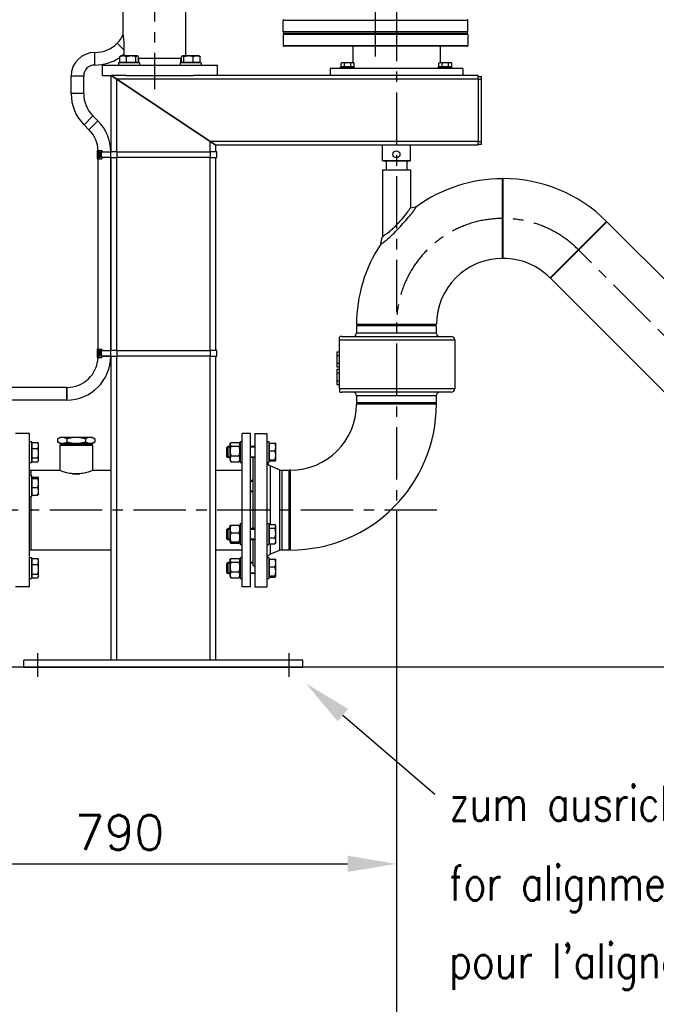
# Model space of a CAD drawing. Header units: millimetres. Extents: x -309 to 8091, y -6405 to -465.
# Tile 43 of 57: x 3173 to 4086, y -3296 to -1884. Entities that reach past the tile are written whole.
import ezdxf

# ---------------------------------------------------------------- set-up
doc = ezdxf.new("R2010")
doc.units = ezdxf.units.MM
doc.header["$LTSCALE"] = 20
doc.linetypes.add('MITTE', pattern=[2, 1.25, -0.25, 0.25, -0.25])
doc.layers.get('DEFPOINTS').update_dxf_attribs({"linetype": 'CONTINUOUS'})
for name, color, linetype in [('02-LINIE-035', 2, 'CONTINUOUS'), ('03-LINIE-050', 3, 'CONTINUOUS'), ('05-ACHSE', 1, 'MITTE'), ('06-MASSE1', 1, 'CONTINUOUS'), ('10-TEXT-025', 1, 'CONTINUOUS')]:
    doc.layers.add(name, color=color, linetype=linetype)
doc.styles.add('ACA_NORM', font='ROMANS.SHX')
doc.dimstyles.new('1-20', dxfattribs={"dimscale": 20, "dimtxt": 2.5, "dimasz": 3.5, "dimexe": 1, "dimexo": 0, "dimgap": 1, "dimtad": 1, "dimdec": 0, "dimzin": 0, "dimdsep": 46, "dimtxsty": 'ACA_NORM', "dimcen": 0, "dimadec": 0, "dimazin": 0, "dimtfac": 2.4, "dimtdec": 0, "dimtmove": 0, "dimatfit": 3, "dimfxl": 1, "dimtolj": 1, "dimtzin": 0, "dimarcsym": 0})

# ---------------------------------------------------------------- blocks, each defined once
blk = doc.blocks.new('*D15')
at = {"layer": '06-MASSE1', "color": 0, "lineweight": -2}
for p, q in [((3713.4, -2604.8), (3713.4, -3489.7)), ((5509.4, -2704.7), (5509.4, -3489.7)), ((5439.4, -3469.7), (3783.4, -3469.7))]:
    blk.add_line(p, q, dxfattribs=at)
at = {"layer": '06-MASSE1', "color": 0}
for points in [[(3783.4, -3458), (3783.4, -3481.3), (3713.4, -3469.7)], [(5439.4, -3458), (5439.4, -3481.3), (5509.4, -3469.7)]]:
    blk.add_solid(points, dxfattribs=at)
at = {"layer": 'DEFPOINTS', "color": 0}
for p in [(3713.4, -2604.8), (5509.4, -2704.7), (3713.4, -3469.7)]:
    blk.add_point(p, dxfattribs=at)
at = {"layer": '06-MASSE1', "color": 0, "insert": (4611.4, -3424.7), "char_height": 50, "attachment_point": 5, "style": 'ACA_NORM'}
blk.add_mtext('\\A1;1800', dxfattribs=at)
blk = doc.blocks.new('*D16')
at = {"layer": '06-MASSE1', "color": 0, "lineweight": -2}
for p, q in [((3713.4, -2604.8), (3713.4, -3114.3)), ((2919.7, -2822.8), (2919.7, -3114.3)), ((2989.7, -3094.3), (3643.4, -3094.3))]:
    blk.add_line(p, q, dxfattribs=at)
at = {"layer": '06-MASSE1', "color": 0}
for points in [[(2989.7, -3082.6), (2989.7, -3105.9), (2919.7, -3094.3)], [(3643.4, -3082.6), (3643.4, -3105.9), (3713.4, -3094.3)]]:
    blk.add_solid(points, dxfattribs=at)
at = {"layer": 'DEFPOINTS', "color": 0}
for p in [(3713.4, -2604.8), (2919.7, -2822.8), (3713.4, -3094.3)]:
    blk.add_point(p, dxfattribs=at)
at = {"layer": '06-MASSE1', "color": 0, "insert": (3316.5, -3049.3), "char_height": 50, "attachment_point": 5, "style": 'ACA_NORM'}
blk.add_mtext('\\A1;790', dxfattribs=at)

msp = doc.modelspace()

# ---------------------------------------------------------------- linework, layer by layer
at = {"layer": '02-LINIE-035'}
for p, q in [((3321.5, -1906.2), (3321.5, -1145.3)), ((3411.5, -1936.2), (3411.5, -1175.8)), ((3815.9, -1885.2), (3550.9, -1885.2)), ((3550.9, -1901.2), (3550.9, -1885.2)), ((3815.9, -1901.2), (3815.9, -1885.2)), ((3550.9, -1901.2), (3815.9, -1901.2)), ((3815.9, -1905.2), (3550.9, -1905.2)), ((3550.9, -1905.2), (3550.9, -1921.2)), ((3814.9, -1902.2), (3551.9, -1902.2)), ((3551.9, -1904.2), (3814.9, -1904.2)), ((3815.9, -1905.2), (3815.9, -1921.2)), ((3313.1, -1918), (3322.7, -1927.6)), ((3322.7, -1927.6), (3313.1, -1918)), ((3322.7, -1919.2), (3322.7, -1936.2)), ((3281.1, -1949.2), (3281.1, -1931.2)), ((3281.1, -1931.2), (3281.2, -1931.2)), ((3281.2, -1949.2), (3281.2, -1931.2)), ((3281.2, -1949.2), (3281.2, -1931.2)), ((3550.9, -1921.2), (3815.9, -1921.2)), ((3814.9, -1922.2), (3551.9, -1922.2)), ((3650.9, -1922.2), (3650.9, -1945.8)), ((3775.9, -1922.2), (3775.9, -1945.8)), ((3345.2, -1946.2), (3315.2, -1946.2)), ((3315.2, -1946.2), (3315.2, -1949.2)), ((3316.8, -1945.4), (3316.8, -1937.3)), ((3326.6, -1945.4), (3316.8, -1945.4)), ((3318.2, -1936.2), (3317.8, -1936.4)), ((3321.7, -1936.2), (3318.2, -1936.2)), ((3318.9, -1945.4), (3318.9, -1946.2)), ((3333.3, -1936.2), (3321.7, -1936.2)), ((3326.6, -1945.4), (3326.6, -1937.3)), ((3340, -1945.4), (3326.6, -1945.4)), ((3341.8, -1936.2), (3333.3, -1936.2)), ((3340, -1945.4), (3340, -1937.3)), ((3343.6, -1945.4), (3340, -1945.4)), ((3341.4, -1945.4), (3341.4, -1946.2)), ((3342.2, -1936.2), (3341.8, -1936.2)), ((3342.2, -1936.2), (3342.6, -1936.4)), ((3343.6, -1945.4), (3343.6, -1937.3)), ((3343.6, -1939.2), (3405.2, -1939.2)), ((3344.2, -1946.2), (3344.2, -1939.2)), ((3345.2, -1946.2), (3345.2, -1949.2)), ((3433.6, -1946.2), (3403.6, -1946.2)), ((3403.6, -1946.2), (3403.6, -1949.2)), ((3404.5, -1946.2), (3404.5, -1939.2)), ((3405.2, -1945.4), (3405.2, -1937.3)), ((3408.8, -1945.4), (3405.2, -1945.4)), ((3406.6, -1936.2), (3406.2, -1936.4)), ((3407, -1936.2), (3406.6, -1936.2)), ((3415.5, -1936.2), (3407, -1936.2)), ((3407.3, -1945.4), (3407.3, -1946.2)), ((3408.8, -1945.4), (3408.8, -1937.3)), ((3422.2, -1945.4), (3408.8, -1945.4)), ((3427.1, -1936.2), (3415.5, -1936.2)), ((3422.2, -1945.4), (3422.2, -1937.3)), ((3432, -1945.4), (3422.2, -1945.4)), ((3430.6, -1936.2), (3427.1, -1936.2)), ((3429.8, -1945.4), (3429.8, -1946.2)), ((3430.6, -1936.2), (3431, -1936.4)), ((3432, -1945.4), (3432, -1937.3)), ((3433.6, -1946.2), (3433.6, -1949.2)), ((3635.4, -1945.8), (3634.1, -1946.5)), ((3634.1, -1951.6), (3634.1, -1946.5)), ((3636.5, -1945.8), (3635.4, -1945.8)), ((3643.4, -1945.8), (3636.5, -1945.8)), ((3638.8, -1951.6), (3638.8, -1946.5)), ((3650.3, -1945.8), (3643.4, -1945.8)), ((3648, -1951.6), (3648, -1946.5)), ((3651.4, -1945.8), (3650.3, -1945.8)), ((3651.4, -1945.8), (3652.6, -1946.5)), ((3652.6, -1951.6), (3652.6, -1946.5)), ((3775.4, -1945.8), (3774.1, -1946.5)), ((3774.1, -1951.6), (3774.1, -1946.5)), ((3776.5, -1945.8), (3775.4, -1945.8)), ((3783.4, -1945.8), (3776.5, -1945.8)), ((3778.8, -1951.6), (3778.8, -1946.5)), ((3790.3, -1945.8), (3783.4, -1945.8)), ((3788, -1951.6), (3788, -1946.5)), ((3791.4, -1945.8), (3790.3, -1945.8)), ((3791.4, -1945.8), (3792.6, -1946.5)), ((3792.6, -1951.6), (3792.6, -1946.5)), ((3281.1, -1949.2), (3281.2, -1949.2)), ((3291.9, -1949.2), (3456.9, -1949.2)), ((3291.9, -1964.2), (3291.9, -1949.2)), ((3456.9, -1964.2), (3456.9, -1949.2)), ((3808.4, -1954.2), (3618.4, -1954.2)), ((3618.4, -1954.2), (3618.4, -1964.2)), ((3633.4, -1952.2), (3653.4, -1952.2)), ((3633.4, -1954.2), (3633.4, -1952.2)), ((3638.8, -1951.6), (3634.1, -1951.6)), ((3636.1, -1951.6), (3636.1, -1952.2)), ((3648, -1951.6), (3638.8, -1951.6)), ((3652.6, -1951.6), (3648, -1951.6)), ((3650.7, -1951.6), (3650.7, -1952.2)), ((3650.9, -1951.6), (3650.9, -1952.2)), ((3653.4, -1954.2), (3653.4, -1952.2)), ((3773.4, -1952.2), (3793.4, -1952.2)), ((3773.4, -1954.2), (3773.4, -1952.2)), ((3778.8, -1951.6), (3774.1, -1951.6)), ((3775.9, -1951.6), (3775.9, -1952.2)), ((3776.1, -1951.6), (3776.1, -1952.2)), ((3788, -1951.6), (3778.8, -1951.6)), ((3792.6, -1951.6), (3788, -1951.6)), ((3790.7, -1951.6), (3790.7, -1952.2)), ((3793.4, -1954.2), (3793.4, -1952.2)), ((3808.4, -1954.2), (3808.4, -1964.2)), ((3265.1, -1965.2), (3247.1, -1965.2)), ((3247.1, -1990.2), (3247.1, -1965.2)), ((3265.1, -1990.2), (3265.1, -1965.2)), ((3291.9, -1964.2), (3304.4, -1964.2)), ((3304.4, -1964.2), (3312.4, -1969.5)), ((3304.4, -2073.7), (3304.4, -1964.2)), ((3326.2, -1964.2), (3304.4, -1964.2)), ((3312.4, -1969.5), (3304.4, -1964.2)), ((3446.4, -2058.9), (3312.4, -1969.5)), ((3312.4, -2073.7), (3312.4, -1969.5)), ((3312.4, -1969.5), (3446.4, -2058.9)), ((3830.4, -1969.5), (3312.4, -1969.5)), ((3326.2, -1964.2), (3422.5, -1964.2)), ((3830.4, -1964.2), (3422.5, -1964.2)), ((3830.4, -1969.5), (3830.4, -1964.2)), ((3830.4, -1965.7), (3835.4, -1965.7)), ((3830.4, -1969.5), (3835.4, -1969.5)), ((3830.4, -1969.5), (3830.4, -2058.9)), ((3835.4, -1969.5), (3835.4, -1965.7)), ((3835.4, -2058.9), (3835.4, -1969.5)), ((3265.1, -1990.2), (3247.1, -1990.2)), ((3278.3, -2022), (3265.6, -2034.7)), ((3285.4, -2029.1), (3272.7, -2041.9)), ((3285.4, -2029.1), (3278.3, -2022)), ((3272.7, -2041.9), (3265.6, -2034.7)), ((3446.4, -2058.9), (3454.4, -2064.2)), ((3446.4, -2073.7), (3446.4, -2058.9)), ((3830.4, -2058.9), (3446.4, -2058.9)), ((3454.4, -2064.2), (3446.4, -2058.9)), ((3830.4, -2058.9), (3835.4, -2058.9)), ((3830.4, -2064.2), (3830.4, -2058.9)), ((3835.4, -2062.7), (3835.4, -2058.9)), ((3284.2, -2071.7), (3284.2, -2083.7)), ((3284.2, -2071.7), (3286.4, -2071.7)), ((3286.4, -2071.7), (3286.4, -2083.7)), ((3286.4, -2071.7), (3291.2, -2071.7)), ((3287.4, -2073.7), (3287.4, -2081.7)), ((3287.4, -2073.7), (3287.6, -2073.7)), ((3287.6, -2073.7), (3288.6, -2073.7)), ((3287.8, -2075.7), (3287.6, -2073.7)), ((3288.6, -2073.7), (3288.8, -2075.7)), ((3290.3, -2073.7), (3304.2, -2073.7)), ((3290.3, -2073.7), (3290.3, -2081.7)), ((3291.2, -2071.7), (3291.2, -2073.7)), ((3304.2, -2081.7), (3304.2, -2073.7)), ((3312.9, -2073.7), (3304.2, -2073.7)), ((3312.9, -2073.7), (3446.9, -2073.7)), ((3312.9, -2081.7), (3312.9, -2073.7)), ((3455.9, -2073.7), (3446.9, -2073.7)), ((3446.9, -2081.7), (3446.9, -2073.7)), ((3454.4, -2073.7), (3454.4, -2064.2)), ((3830.4, -2064.2), (3454.4, -2064.2)), ((3455.9, -2081.7), (3455.9, -2073.7)), ((3693.4, -2086.2), (3693.4, -2064.2)), ((3733.4, -2086.2), (3733.4, -2064.2)), ((3830.4, -2062.7), (3835.4, -2062.7)), ((3284.2, -2083.7), (3286.4, -2083.7)), ((3285.9, -2356.4), (3285.9, -2083.7)), ((3286.4, -2083.7), (3291.2, -2083.7)), ((3287.6, -2081.7), (3287.4, -2081.7)), ((3287.6, -2081.7), (3287.8, -2079.7)), ((3288.6, -2081.7), (3287.6, -2081.7)), ((3287.8, -2075.7), (3288.8, -2075.7)), ((3287.8, -2079.7), (3288.8, -2079.7)), ((3288.8, -2079.7), (3288.6, -2081.7)), ((3304.2, -2081.7), (3290.3, -2081.7)), ((3291.2, -2081.7), (3291.2, -2083.7)), ((3303.9, -2358.4), (3303.9, -2081.7)), ((3304.2, -2081.7), (3312.9, -2081.7)), ((3304.4, -2358.4), (3304.4, -2081.7)), ((3312.4, -2358.4), (3312.4, -2081.7)), ((3446.9, -2081.7), (3312.9, -2081.7)), ((3446.4, -2358.4), (3446.4, -2081.7)), ((3446.9, -2081.7), (3455.9, -2081.7)), ((3454.4, -2358.4), (3454.4, -2081.7)), ((3693.4, -2086.2), (3733.4, -2086.2)), ((3694.4, -2087.2), (3693.4, -2086.2)), ((3732.4, -2087.2), (3694.4, -2087.2)), ((3698.4, -2087.2), (3698.4, -2099.2)), ((3728.4, -2087.2), (3728.4, -2099.2)), ((3732.4, -2087.2), (3733.4, -2086.2)), ((3693.4, -2099.2), (3733.4, -2099.2)), ((3693.4, -2099.2), (3693.4, -2195.2)), ((3733.4, -2099.2), (3733.4, -2154)), ((3865.4, -2226.3), (3865.4, -2112)), ((3866.4, -2112), (3865.4, -2112)), ((3865.4, -2226.3), (3865.4, -2112)), ((3866.4, -2226.3), (3866.4, -2112)), ((3866.4, -2226.3), (3866.4, -2112)), ((3733.4, -2154), (3742.4, -2152)), ((3933.5, -2254.1), (4014.3, -2173.3)), ((3933.5, -2254.1), (4014.3, -2173.3)), ((4015, -2174), (4014.3, -2173.3)), ((3934.2, -2254.8), (4015, -2174)), ((3934.2, -2254.8), (4015, -2174)), ((4372.5, -2531.6), (4015, -2174)), ((3690.8, -2206), (3692.7, -2195.8)), ((3866.4, -2226.3), (3865.4, -2226.3)), ((3934.2, -2254.8), (3933.5, -2254.1)), ((4291.7, -2612.4), (3934.2, -2254.8)), ((3770.5, -2321.2), (3656.2, -2321.2)), ((3770.5, -2323.2), (3656.2, -2323.2)), ((3656.2, -2323.2), (3656.2, -2333.2)), ((3770.5, -2323.2), (3770.5, -2333.2)), ((3631.7, -2343.2), (3631.7, -2339.4)), ((3634.9, -2338.2), (3791.9, -2338.2)), ((3656.2, -2333.2), (3770.5, -2333.2)), ((3284.2, -2356.4), (3284.2, -2368.4)), ((3284.2, -2356.4), (3286.4, -2356.4)), ((3286.4, -2356.4), (3286.4, -2368.4)), ((3286.4, -2356.4), (3291.2, -2356.4)), ((3291.2, -2356.4), (3291.2, -2358.4)), ((3631.7, -2343.2), (3796.9, -2343.2)), ((3631.7, -2413.2), (3631.7, -2343.2)), ((3796.9, -2343.2), (3796.9, -2413.2)), ((3284.2, -2368.4), (3286.4, -2368.4)), ((3286.4, -2368.4), (3291.2, -2368.4)), ((3287.4, -2358.4), (3287.4, -2366.4)), ((3287.4, -2358.4), (3287.6, -2358.4)), ((3287.6, -2366.4), (3287.4, -2366.4)), ((3287.6, -2358.4), (3288.6, -2358.4)), ((3287.8, -2360.4), (3287.6, -2358.4)), ((3287.6, -2366.4), (3287.8, -2364.4)), ((3288.6, -2366.4), (3287.6, -2366.4)), ((3287.8, -2360.4), (3288.8, -2360.4)), ((3287.8, -2364.4), (3288.8, -2364.4)), ((3288.6, -2358.4), (3288.8, -2360.4)), ((3288.8, -2364.4), (3288.6, -2366.4)), ((3290.3, -2358.4), (3304.2, -2358.4)), ((3290.3, -2358.4), (3290.3, -2366.4)), ((3304.2, -2366.4), (3290.3, -2366.4)), ((3291.2, -2366.4), (3303.9, -2366.4)), ((3291.2, -2366.4), (3291.2, -2368.4)), ((3304.2, -2366.4), (3304.2, -2358.4)), ((3312.9, -2358.4), (3304.2, -2358.4)), ((3304.2, -2366.4), (3312.9, -2366.4)), ((3304.4, -2802.2), (3304.4, -2366.4)), ((3312.4, -2802.2), (3312.4, -2366.4)), ((3312.9, -2358.4), (3446.9, -2358.4)), ((3312.9, -2366.4), (3312.9, -2358.4)), ((3446.9, -2366.4), (3312.9, -2366.4)), ((3446.4, -2802.2), (3446.4, -2366.4)), ((3455.9, -2358.4), (3446.9, -2358.4)), ((3446.9, -2366.4), (3446.9, -2358.4)), ((3446.9, -2366.4), (3455.9, -2366.4)), ((3454.4, -2802.2), (3454.4, -2366.4)), ((3455.9, -2366.4), (3455.9, -2358.4)), ((3627.7, -2360.2), (3627.7, -2365.7)), ((3627.7, -2360.2), (3631.7, -2360.2)), ((3627.7, -2365.7), (3627.7, -2376.7)), ((3627.7, -2365.7), (3631.7, -2365.7)), ((3627.7, -2376.7), (3631.7, -2376.7)), ((3627.7, -2376.7), (3627.7, -2382.2)), ((3631.7, -2382.2), (3627.7, -2382.2)), ((3627.7, -2385.2), (3631.7, -2385.2)), ((3627.7, -2385.2), (3627.7, -2390.7)), ((3631.7, -2390.7), (3627.7, -2390.7)), ((3627.7, -2390.7), (3627.7, -2401.7)), ((3240.9, -2411.4), (3100.9, -2411.4)), ((3240.9, -2411.4), (3240.9, -2429.4)), ((3240.9, -2429.4), (3240.9, -2411.4)), ((3627.7, -2401.7), (3627.7, -2407.2)), ((3627.7, -2401.7), (3631.7, -2401.7)), ((3627.7, -2407.2), (3631.7, -2407.2)), ((3796.9, -2413.2), (3631.7, -2413.2)), ((3631.7, -2413.2), (3631.7, -2417)), ((3791.9, -2418.2), (3634.9, -2418.2)), ((3770.5, -2423.2), (3656.2, -2423.2)), ((3656.2, -2423.2), (3656.2, -2433.2)), ((3770.5, -2423.2), (3770.5, -2433.2)), ((3240.9, -2429.4), (3100.9, -2429.4)), ((3770.5, -2433.2), (3656.2, -2433.2)), ((3656.2, -2433.2), (3656.2, -2435.2)), ((3770.5, -2433.2), (3656.2, -2433.2)), ((3770.5, -2435.2), (3656.2, -2435.2)), ((3770.5, -2435.2), (3656.2, -2435.2)), ((3770.5, -2433.2), (3770.5, -2435.2)), ((3187.4, -2477.2), (3167.4, -2477.2)), ((3187.4, -2697.2), (3187.4, -2477.2)), ((3231.4, -2483), (3227.8, -2485.1)), ((3234.5, -2483), (3231.4, -2483)), ((3254.4, -2483), (3234.5, -2483)), ((3274.3, -2483), (3254.4, -2483)), ((3277.4, -2483), (3274.3, -2483)), ((3277.4, -2483), (3280.9, -2485.1)), ((3492.4, -2697.2), (3492.4, -2477.2)), ((3504.4, -2477.2), (3492.4, -2477.2)), ((3504.4, -2697.2), (3504.4, -2477.2)), ((3510.4, -2477.2), (3510.4, -2697.2)), ((3510.4, -2477.2), (3527.4, -2477.2)), ((3527.4, -2477.2), (3527.4, -2697.2)), ((3187.4, -2489), (3190.4, -2489)), ((3190.4, -2489), (3190.4, -2519)), ((3191.2, -2492.8), (3190.4, -2492.8)), ((3191.2, -2490.3), (3199.3, -2490.3)), ((3191.2, -2498.7), (3191.2, -2490.3)), ((3200.4, -2492), (3199.8, -2491.1)), ((3200.4, -2494.5), (3200.4, -2492)), ((3200.4, -2505.6), (3200.4, -2494.5)), ((3227.8, -2485.1), (3227.8, -2489.5)), ((3231.4, -2491.5), (3227.8, -2489.5)), ((3277.8, -2494.5), (3231, -2494.5)), ((3231, -2494.5), (3231, -2530.3)), ((3231.4, -2491.5), (3234.5, -2491.5)), ((3232, -2493.5), (3276.8, -2493.5)), ((3233.1, -2493.5), (3233.1, -2491.5)), ((3234.5, -2491.5), (3254.4, -2491.5)), ((3241.1, -2485.1), (3241.1, -2489.5)), ((3254.4, -2491.5), (3274.3, -2491.5)), ((3267.7, -2485.1), (3267.7, -2489.5)), ((3274.3, -2491.5), (3277.4, -2491.5)), ((3275.6, -2493.5), (3275.6, -2491.5)), ((3277.4, -2491.5), (3280.9, -2489.5)), ((3277.8, -2494.5), (3277.8, -2530.3)), ((3280.9, -2485.1), (3280.9, -2489.5)), ((3470.4, -2497.3), (3471.6, -2496)), ((3474.6, -2497.2), (3470.4, -2497.2)), ((3470.4, -2510.8), (3470.4, -2497.3)), ((3471.6, -2496), (3471.6, -2512)), ((3474.6, -2496), (3471.6, -2496)), ((3474.6, -2492.8), (3475.6, -2491.1)), ((3474.6, -2492.8), (3474.6, -2515.3)), ((3476.1, -2490.3), (3487.9, -2490.3)), ((3476.1, -2495.6), (3487.9, -2495.6)), ((3489.4, -2492.8), (3488.4, -2491.1)), ((3489.4, -2489), (3489.4, -2519)), ((3489.4, -2489), (3492.4, -2489)), ((3510.4, -2496), (3504.4, -2496)), ((3510.4, -2497.2), (3504.4, -2497.2)), ((3527.4, -2489), (3530.4, -2489)), ((3530.4, -2489), (3530.4, -2519)), ((3531.2, -2492.8), (3530.4, -2492.8)), ((3531.2, -2502.2), (3531.2, -2491.2)), ((3531.2, -2491.2), (3539.3, -2491.2)), ((3540.4, -2492), (3540.3, -2491.9)), ((3540.4, -2496.7), (3540.4, -2492)), ((3540.4, -2508.6), (3540.4, -2496.7)), ((3191.2, -2512.5), (3191.2, -2498.7)), ((3191.2, -2498.7), (3199.3, -2498.7)), ((3200.4, -2515.1), (3200.4, -2505.6)), ((3470.4, -2510.8), (3471.6, -2512)), ((3470.4, -2510.8), (3474.6, -2510.8)), ((3474.6, -2512), (3471.6, -2512)), ((3476.1, -2509.3), (3487.9, -2509.3)), ((3504.4, -2510.8), (3510.4, -2510.8)), ((3510.4, -2512), (3504.4, -2512)), ((3507.4, -2512), (3507.4, -2613.6)), ((3531.2, -2515), (3531.2, -2502.2)), ((3531.2, -2502.2), (3539.3, -2502.2)), ((3540.4, -2515.9), (3540.4, -2508.6)), ((3187.4, -2519), (3190.4, -2519)), ((3191.2, -2515.3), (3190.4, -2515.3)), ((3191.2, -2517.8), (3191.2, -2512.5)), ((3191.2, -2512.5), (3199.3, -2512.5)), ((3191.2, -2517.8), (3199.3, -2517.8)), ((3200.4, -2516), (3199.8, -2517)), ((3200.4, -2516), (3200.4, -2515.1)), ((3474.6, -2515.3), (3475.6, -2517)), ((3476.1, -2517.8), (3487.9, -2517.8)), ((3489.4, -2515.3), (3488.4, -2517)), ((3489.4, -2519), (3492.4, -2519)), ((3527.4, -2519), (3530.4, -2519)), ((3531.2, -2515.3), (3530.4, -2515.3)), ((3531.2, -2515), (3539.3, -2515)), ((3531.2, -2516.8), (3531.2, -2515)), ((3531.2, -2516.8), (3539.3, -2516.8)), ((3532.3, -2523.7), (3532.3, -2607.9)), ((3545.9, -2529.4), (3532.3, -2523.7)), ((3540.4, -2516), (3540.3, -2516.1)), ((3540.4, -2516), (3540.4, -2515.9)), ((3187.4, -2530), (3189.4, -2530)), ((3187.4, -2537.8), (3190.4, -2537.8)), ((3189.4, -2530), (3189.4, -2537.8)), ((3189.4, -2530), (3189.4, -2537.8)), ((3189.4, -2530), (3230.4, -2530)), ((3190.4, -2537.8), (3190.4, -2567.8)), ((3191.2, -2540), (3199.3, -2540)), ((3191.2, -2541.8), (3191.2, -2540)), ((3249, -2535), (3259.8, -2535)), ((3278.4, -2530), (3304.4, -2530)), ((3454.4, -2530), (3492.4, -2530)), ((3545.9, -2529.4), (3545.9, -2645)), ((3549, -2530), (3549, -2644.3)), ((3549, -2530), (3559.4, -2530)), ((3559.4, -2644.3), (3559.4, -2530)), ((3561.4, -2530), (3559.4, -2530)), ((3559.4, -2530), (3559.4, -2644.3)), ((3561.4, -2644.3), (3561.4, -2530)), ((3561.4, -2644.3), (3561.4, -2530)), ((3191.2, -2541.5), (3190.4, -2541.5)), ((3191.2, -2541.8), (3199.3, -2541.8)), ((3191.2, -2554.6), (3191.2, -2541.8)), ((3191.2, -2554.6), (3199.3, -2554.6)), ((3191.2, -2565.6), (3191.2, -2554.6)), ((3200.4, -2540.8), (3200.3, -2540.6)), ((3200.4, -2540.9), (3200.4, -2540.8)), ((3200.4, -2548.2), (3200.4, -2540.9)), ((3200.4, -2560.1), (3200.4, -2548.2)), ((3507.4, -2544.8), (3504.4, -2544.8)), ((3507.4, -2546), (3504.4, -2546)), ((3187.4, -2567.8), (3190.4, -2567.8)), ((3189.4, -2567.8), (3189.4, -2644.3)), ((3189.4, -2567.8), (3189.4, -2644.3)), ((3191.2, -2564), (3190.4, -2564)), ((3191.2, -2565.6), (3199.3, -2565.6)), ((3200.4, -2564.8), (3200.3, -2564.9)), ((3200.4, -2564.8), (3200.4, -2560.1)), ((3504.4, -2559.5), (3507.4, -2559.5)), ((3507.4, -2560.8), (3504.4, -2560.8)), ((3474.6, -2610.4), (3475.1, -2609.5)), ((3474.6, -2610.4), (3474.6, -2632.9)), ((3476.1, -2608.8), (3487.9, -2608.8)), ((3489.4, -2610.4), (3488.9, -2609.5)), ((3489.4, -2606.6), (3489.4, -2636.6)), ((3489.4, -2606.6), (3492.4, -2606.6)), ((3527.4, -2606.6), (3530.4, -2606.6)), ((3530.4, -2606.6), (3530.4, -2636.6)), ((3531.2, -2610.4), (3530.4, -2610.4)), ((3531.2, -2607.9), (3539.3, -2607.9)), ((3531.2, -2613.2), (3531.2, -2607.9)), ((3540.4, -2609.6), (3539.8, -2608.6)), ((3540.4, -2610.5), (3540.4, -2609.6)), ((3540.4, -2620.1), (3540.4, -2610.5)), ((3470.4, -2614.9), (3471.6, -2613.6)), ((3474.6, -2614.8), (3470.4, -2614.8)), ((3470.4, -2628.4), (3470.4, -2614.9)), ((3471.6, -2613.6), (3471.6, -2629.6)), ((3474.6, -2613.6), (3471.6, -2613.6)), ((3476.1, -2619.8), (3487.9, -2619.8)), ((3510.4, -2613.6), (3504.4, -2613.6)), ((3510.4, -2614.8), (3504.4, -2614.8)), ((3531.2, -2613.2), (3539.3, -2613.2)), ((3531.2, -2626.9), (3531.2, -2613.2)), ((3540.4, -2631.2), (3540.4, -2620.1)), ((3470.4, -2628.4), (3471.6, -2629.6)), ((3470.4, -2628.4), (3474.6, -2628.4)), ((3474.6, -2629.6), (3471.6, -2629.6)), ((3474.6, -2632.9), (3475.1, -2633.7)), ((3476.1, -2632.6), (3487.9, -2632.6)), ((3476.1, -2634.4), (3487.9, -2634.4)), ((3489.4, -2632.9), (3488.9, -2633.7)), ((3489.4, -2636.6), (3492.4, -2636.6)), ((3504.4, -2628.4), (3510.4, -2628.4)), ((3510.4, -2629.6), (3504.4, -2629.6)), ((3507.4, -2629.6), (3507.4, -2666.2)), ((3527.4, -2636.6), (3530.4, -2636.6)), ((3531.2, -2632.9), (3530.4, -2632.9)), ((3531.2, -2635.4), (3531.2, -2626.9)), ((3531.2, -2626.9), (3539.3, -2626.9)), ((3531.2, -2635.4), (3539.3, -2635.4)), ((3532.3, -2635.4), (3532.3, -2650.6)), ((3540.4, -2633.6), (3539.8, -2634.6)), ((3540.4, -2633.6), (3540.4, -2631.2)), ((3187.4, -2644.3), (3189.4, -2644.3)), ((3189.4, -2644.3), (3304.4, -2644.3)), ((3454.4, -2644.3), (3492.4, -2644.3)), ((3545.9, -2645), (3532.3, -2650.6)), ((3549, -2644.3), (3559.4, -2644.3)), ((3561.4, -2644.3), (3559.4, -2644.3)), ((3187.4, -2655.3), (3190.4, -2655.3)), ((3190.4, -2655.3), (3190.4, -2685.3)), ((3191.2, -2659.1), (3190.4, -2659.1)), ((3191.2, -2656.6), (3199.3, -2656.6)), ((3191.2, -2665), (3191.2, -2656.6)), ((3191.2, -2665), (3199.3, -2665)), ((3191.2, -2678.8), (3191.2, -2665)), ((3200.4, -2658.3), (3199.8, -2657.4)), ((3200.4, -2660.8), (3200.4, -2658.3)), ((3200.4, -2671.9), (3200.4, -2660.8)), ((3470.4, -2663.6), (3471.6, -2662.3)), ((3474.6, -2663.5), (3470.4, -2663.5)), ((3470.4, -2677.1), (3470.4, -2663.6)), ((3471.6, -2662.3), (3471.6, -2678.3)), ((3474.6, -2662.3), (3471.6, -2662.3)), ((3474.6, -2659.1), (3475.6, -2657.4)), ((3474.6, -2659.1), (3474.6, -2681.6)), ((3476.1, -2656.6), (3487.9, -2656.6)), ((3476.1, -2661.9), (3487.9, -2661.9)), ((3489.4, -2659.1), (3488.4, -2657.4)), ((3489.4, -2655.3), (3489.4, -2685.3)), ((3489.4, -2655.3), (3492.4, -2655.3)), ((3507.4, -2662.3), (3504.4, -2662.3)), ((3507.4, -2663.5), (3504.4, -2663.5)), ((3507.4, -2666.2), (3510.4, -2667.9)), ((3527.8, -2655.3), (3530.4, -2655.3)), ((3530.4, -2655.3), (3530.4, -2685.3)), ((3531.2, -2659.1), (3530.4, -2659.1)), ((3531.2, -2657.5), (3539.3, -2657.5)), ((3531.2, -2668.5), (3531.2, -2657.5)), ((3540.4, -2658.3), (3540.3, -2658.2)), ((3540.4, -2663), (3540.4, -2658.3)), ((3540.4, -2674.9), (3540.4, -2663)), ((3191.2, -2681.6), (3190.4, -2681.6)), ((3191.2, -2678.8), (3199.3, -2678.8)), ((3191.2, -2684.1), (3191.2, -2678.8)), ((3200.4, -2681.4), (3200.4, -2671.9)), ((3200.4, -2682.3), (3200.4, -2681.4)), ((3470.4, -2677.1), (3471.6, -2678.3)), ((3470.4, -2677.1), (3474.6, -2677.1)), ((3474.6, -2678.3), (3471.6, -2678.3)), ((3474.6, -2681.6), (3475.6, -2683.3)), ((3476.1, -2675.6), (3487.9, -2675.6)), ((3489.4, -2681.6), (3488.4, -2683.3)), ((3504.4, -2677.1), (3510.4, -2677.1)), ((3510.4, -2678.3), (3504.4, -2678.3)), ((3531.2, -2681.6), (3530.4, -2681.6)), ((3531.2, -2668.5), (3539.3, -2668.5)), ((3531.2, -2681.3), (3531.2, -2668.5)), ((3531.2, -2681.3), (3539.3, -2681.3)), ((3531.2, -2683.1), (3531.2, -2681.3)), ((3540.4, -2682.2), (3540.4, -2674.9)), ((3187.4, -2685.3), (3190.4, -2685.3)), ((3191.2, -2684.1), (3199.3, -2684.1)), ((3200.4, -2682.3), (3199.8, -2683.3)), ((3476.1, -2684.1), (3487.9, -2684.1)), ((3489.4, -2685.3), (3492.4, -2685.3)), ((3527.4, -2685.3), (3530.4, -2685.3)), ((3531.2, -2683.1), (3539.3, -2683.1)), ((3540.4, -2682.3), (3540.3, -2682.4)), ((3540.4, -2682.3), (3540.4, -2682.2)), ((3187.4, -2697.2), (3167.4, -2697.2)), ((3504.4, -2697.2), (3492.4, -2697.2)), ((3510.4, -2697.2), (3527.4, -2697.2)), ((3579.4, -2802.2), (3179.4, -2802.2)), ((3179.4, -2812.2), (3179.4, -2802.2)), ((3579.4, -2812.2), (3579.4, -2802.2)), ((3179.4, -2812.2), (3579.4, -2812.2))]:
    msp.add_line(p, q, dxfattribs=at)
msp.add_circle((3713.4, -2077.2), 5, dxfattribs=at)
for centre, radius, start, end in [((3551.9, -1885.2), 1, 90, 180), ((3814.9, -1885.2), 1, 0, 90), ((3551.9, -1901.2), 1, 180, 270), ((3551.9, -1905.2), 1, 90, 180), ((3814.9, -1901.2), 1, 270, 0), ((3814.9, -1905.2), 1, 0, 90), ((3281.2, -1886.2), 45, 270, 315), ((3281.2, -1886.2), 45, 315, 333.5799), ((3281.1, -1965.2), 34, 90, 180), ((3281.2, -1886.2), 63, 307.4721, 311.1127), ((3551.9, -1921.2), 1, 180, 270), ((3814.9, -1921.2), 1, 270, 0), ((3281.2, -1886.2), 63, 270.0001, 304.3765), ((3281.1, -1965.2), 16, 90, 180), ((3310.1, -1990.2), 63, 180, 225), ((3310.1, -1990.2), 45, 180, 225), ((3240.9, -2073.7), 63, 0, 45), ((3240.9, -2073.7), 45, 2.5473, 45), ((3865.4, -2321.2), 209.1, 90, 126.0234), ((3866.4, -2321.2), 209.2, 45, 90), ((3865.4, -2321.2), 209.2, 146.592, 180), ((3865.4, -2321.2), 94.8, 90, 180), ((3866.4, -2321.2), 94.8, 45, 90), ((3634.9, -2343.2), 5, 90, 129.7918), ((3651.2, -2333.2), 5, 270, 0), ((3775.5, -2333.2), 5, 180, 270), ((3791.9, -2343.2), 5, 0, 90), ((3240.9, -2366.4), 63, 270, 0), ((3240.9, -2366.4), 45, 270, 357.4537), ((3791.9, -2413.2), 5, 270, 0), ((3634.9, -2413.2), 5, 230.2082, 270), ((3651.2, -2423.2), 5, 0, 90), ((3775.5, -2423.2), 5, 90, 180), ((3561.4, -2435.2), 209.2, 270, 0), ((3561.4, -2435.2), 94.9, 270, 0), ((3232, -2494.5), 1, 90, 180), ((3276.8, -2494.5), 1, 0, 90), ((3535.4, -2516.4), 8, 199.5731, 247.3395), ((3549, -2522), 8, 247.3395, 270), ((3535.4, -2658), 8, 112.6605, 180), ((3549, -2652.3), 8, 90, 112.6605)]:
    msp.add_arc(centre, radius, start, end, dxfattribs=at)
for centre, major_axis, start_param, end_param in [((3287.8, -2077.7), (0, -2), 0.14109, 3.000502), ((3288.8, -2077.7), (0, 2), 3.282683, 6.142095), ((3287.8, -2362.4), (0, -2), 0.14109, 3.000502), ((3288.8, -2362.4), (0, 2), 3.282683, 6.142095)]:
    msp.add_ellipse(centre, major_axis=major_axis, ratio=0.015074, start_param=start_param, end_param=end_param, dxfattribs=at)
for points, knots in [([(3321.5, -1906.2), (3321.5, -1906.2), (3321.5, -1906.3), (3321.6, -1906.5), (3321.6, -1906.8), (3321.7, -1907.8), (3321.8, -1908.5), (3321.9, -1910.1), (3322, -1911), (3322.1, -1912.1)], [3.207431, 3.207431, 3.207431, 3.207431, 3.353414, 3.353414, 3.665975, 3.665975, 4.041443, 4.041443, 4.453601, 4.453601, 4.453601, 4.453601]), ([(3322.1, -1912.1), (3322.1, -1912.1), (3322.1, -1912.1), (3322.2, -1913), (3322.4, -1914.1), (3322.6, -1916.6), (3322.7, -1917.9), (3322.7, -1919.2)], [-0.7658078, -0.7658078, -0.7658078, -0.7658078, -0.7561298, -0.7561298, -0.3780649, -0.3780649, 0, 0, 0, 0]), ([(3733.4, -2154), (3733.4, -2154), (3733.4, -2154), (3733.3, -2154.1), (3733.1, -2154.4), (3732.3, -2155.6), (3731.5, -2156.7), (3729, -2160), (3727, -2162.6), (3722, -2168.9), (3719, -2172.4), (3714.1, -2177.8), (3712.1, -2179.9), (3708.6, -2183.5), (3707, -2185), (3703.7, -2187.9), (3702, -2189.3), (3699.1, -2191.4), (3697.8, -2192.1), (3696.7, -2192.5)], [-6.797397, -6.797397, -6.797397, -6.797397, -6.680609, -6.680609, -6.190592, -6.190592, -5.412988, -5.412988, -4.167189, -4.167189, -2.81354, -2.81354, -1.968207, -1.968207, -1.308315, -1.308315, -0.598067, -0.598067, 0, 0, 0, 0]), ([(3737.1, -2159.6), (3738.3, -2157.9), (3739.4, -2156.3), (3741.1, -2153.9), (3741.7, -2153), (3742.3, -2152.2), (3742.4, -2152.1), (3742.4, -2152), (3742.4, -2152), (3742.4, -2152)], [-2.496986, -2.496986, -2.496986, -2.496986, -2.041656, -2.041656, -1.639402, -1.639402, -1.360189, -1.360189, -1.313243, -1.313243, -1.313243, -1.313243]), ([(3696.9, -2201.9), (3697, -2201.9), (3697, -2201.8), (3698.4, -2200.7), (3699.7, -2199.6), (3702.5, -2197.1), (3704, -2195.7), (3708.4, -2191.6), (3711.4, -2188.7), (3717.2, -2182.6), (3720, -2179.5), (3725.5, -2173.4), (3728.1, -2170.3), (3731.9, -2165.9), (3733.1, -2164.5), (3735.3, -2161.9), (3736.2, -2160.7), (3737.1, -2159.6)], [0.1861618, 0.1861618, 0.1861618, 0.1861618, 0.1875, 0.1875, 0.21875, 0.21875, 0.25, 0.25, 0.3125, 0.3125, 0.375, 0.375, 0.4375, 0.4375, 0.46875, 0.46875, 0.4946413, 0.4946413, 0.4946413, 0.4946413]), ([(3692.7, -2195.8), (3692.7, -2195.8), (3692.7, -2195.8), (3692.7, -2195.8), (3692.8, -2195.7), (3693.5, -2195.1), (3694, -2194.8), (3695.2, -2193.8), (3695.9, -2193.2), (3696.7, -2192.5)], [0.09317241, 0.09317241, 0.09317241, 0.09317241, 0.09375, 0.09375, 0.125, 0.125, 0.15625, 0.15625, 0.18616343, 0.18616343, 0.18616343, 0.18616343]), ([(3690.8, -2206), (3690.8, -2206), (3690.8, -2206), (3691.2, -2205.8), (3691.6, -2205.5), (3693, -2204.6), (3694.3, -2203.7), (3696.9, -2201.9)], [-3.148918, -3.148918, -3.148918, -3.148918, -2.484763, -2.484763, -1.39592, -1.39592, 0, 0, 0, 0]), ([(3254.4, -2535.3), (3252.9, -2535.3), (3251.3, -2535.3), (3248.2, -2535), (3246.6, -2534.8), (3243.7, -2534.3), (3242.3, -2533.9), (3239.7, -2533.3), (3238.5, -2532.9), (3236.4, -2532.3), (3235.4, -2532), (3233.6, -2531.3), (3232.9, -2531), (3231.6, -2530.6), (3231.2, -2530.4), (3230.5, -2530.1), (3230.4, -2530), (3230.4, -2530)], [0, 0, 0, 0, 0.458555, 0.458555, 0.917111, 0.917111, 1.375666, 1.375666, 1.834221, 1.834221, 2.292203, 2.292203, 2.750185, 2.750185, 3.208167, 3.208167, 3.666148, 3.666148, 3.666148, 3.666148]), ([(3278.4, -2530), (3278.4, -2530), (3278.2, -2530.1), (3277.6, -2530.4), (3277.2, -2530.6), (3275.9, -2531), (3275.2, -2531.3), (3273.4, -2532), (3272.4, -2532.3), (3270.3, -2532.9), (3269.1, -2533.3), (3266.5, -2533.9), (3265.1, -2534.3), (3262.1, -2534.8), (3260.6, -2535), (3257.5, -2535.3), (3255.9, -2535.3), (3254.4, -2535.3)], [10.998445, 10.998445, 10.998445, 10.998445, 11.456427, 11.456427, 11.914409, 11.914409, 12.372391, 12.372391, 12.830372, 12.830372, 13.288928, 13.288928, 13.747483, 13.747483, 14.206038, 14.206038, 14.664594, 14.664594, 14.664594, 14.664594])]:
    msp.add_open_spline(points, degree=3, knots=knots, dxfattribs=at)
for points, weights in [([(3321.7, -1936.2), (3319.4, -1936.2), (3316.8, -1937.3)], [1, 1.0379548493, 1]), ([(3316.8, -1937.3), (3317.3, -1936.7), (3317.8, -1936.4)], [1, 1.01965956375, 1.01895290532]), ([(3326.6, -1937.3), (3324, -1936.2), (3321.7, -1936.2)], [1, 1.0379548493, 1]), ([(3333.3, -1936.2), (3330.2, -1936.2), (3326.6, -1937.3)], [1, 1.0379548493, 1]), ([(3340, -1937.3), (3336.4, -1936.2), (3333.3, -1936.2)], [1, 1.0379548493, 1]), ([(3341.8, -1936.2), (3341, -1936.2), (3340, -1937.3)], [1, 1.0379548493, 1]), ([(3343.6, -1937.3), (3342.6, -1936.2), (3341.8, -1936.2)], [1, 1.0379548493, 1]), ([(3407, -1936.2), (3406.2, -1936.2), (3405.2, -1937.3)], [1, 1.0379548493, 1]), ([(3408.8, -1937.3), (3407.8, -1936.2), (3407, -1936.2)], [1, 1.0379548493, 1]), ([(3415.5, -1936.2), (3412.4, -1936.2), (3408.8, -1937.3)], [1, 1.0379548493, 1]), ([(3422.2, -1937.3), (3418.6, -1936.2), (3415.5, -1936.2)], [1, 1.0379548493, 1]), ([(3427.1, -1936.2), (3424.8, -1936.2), (3422.2, -1937.3)], [1, 1.0379548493, 1]), ([(3432, -1937.3), (3429.3, -1936.2), (3427.1, -1936.2)], [1, 1.0379548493, 1]), ([(3431, -1936.4), (3431.5, -1936.7), (3432, -1937.3)], [1.01895290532, 1.01965956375, 1]), ([(3636.5, -1945.8), (3635.4, -1945.8), (3634.1, -1946.5)], [1, 1.0379548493, 1]), ([(3638.8, -1946.5), (3637.5, -1945.8), (3636.5, -1945.8)], [1, 1.0379548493, 1]), ([(3643.4, -1945.8), (3641.2, -1945.8), (3638.8, -1946.5)], [1, 1.0379548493, 1]), ([(3648, -1946.5), (3645.5, -1945.8), (3643.4, -1945.8)], [1, 1.0379548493, 1]), ([(3650.3, -1945.8), (3649.2, -1945.8), (3648, -1946.5)], [1, 1.0379548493, 1]), ([(3652.6, -1946.5), (3651.4, -1945.8), (3650.3, -1945.8)], [1, 1.0379548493, 1]), ([(3776.5, -1945.8), (3775.4, -1945.8), (3774.1, -1946.5)], [1, 1.0379548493, 1]), ([(3778.8, -1946.5), (3777.5, -1945.8), (3776.5, -1945.8)], [1, 1.0379548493, 1]), ([(3783.4, -1945.8), (3781.2, -1945.8), (3778.8, -1946.5)], [1, 1.0379548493, 1]), ([(3788, -1946.5), (3785.5, -1945.8), (3783.4, -1945.8)], [1, 1.0379548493, 1]), ([(3790.3, -1945.8), (3789.2, -1945.8), (3788, -1946.5)], [1, 1.0379548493, 1]), ([(3792.6, -1946.5), (3791.4, -1945.8), (3790.3, -1945.8)], [1, 1.0379548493, 1]), ([(3234.5, -2483), (3231.4, -2483), (3227.8, -2485.1)], [1, 1.0484205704, 1.02026771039]), ([(3241.1, -2485.1), (3237.5, -2483), (3234.5, -2483)], [1.02026771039, 1.0484205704, 1]), ([(3254.4, -2483), (3248.2, -2483), (3241.1, -2485.1)], [1, 1.0484205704, 1.02026771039]), ([(3267.7, -2485.1), (3260.5, -2483), (3254.4, -2483)], [1.02026771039, 1.0484205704, 1]), ([(3274.3, -2483), (3271.2, -2483), (3267.7, -2485.1)], [1, 1.0484205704, 1.02026771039]), ([(3280.9, -2485.1), (3277.4, -2483), (3274.3, -2483)], [1.02026771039, 1.0484205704, 1]), ([(3199.3, -2490.3), (3199.6, -2490.7), (3199.8, -2491.1)], [1, 1.01005189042, 1.01477953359]), ([(3200.4, -2494.5), (3200.4, -2492.6), (3199.3, -2490.3)], [1, 1.0379548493, 1]), ([(3199.3, -2498.7), (3200.4, -2496.5), (3200.4, -2494.5)], [1, 1.0379548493, 1]), ([(3227.8, -2489.5), (3231.4, -2491.5), (3234.5, -2491.5)], [1.01361762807, 1.04499819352, 1]), ([(3234.5, -2491.5), (3237.5, -2491.5), (3241.1, -2489.5)], [1, 1.04499819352, 1.01361762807]), ([(3241.1, -2489.5), (3248.2, -2491.5), (3254.4, -2491.5)], [1.01361762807, 1.04499819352, 1]), ([(3254.4, -2491.5), (3260.5, -2491.5), (3267.7, -2489.5)], [1, 1.04499819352, 1.01361762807]), ([(3267.7, -2489.5), (3271.2, -2491.5), (3274.3, -2491.5)], [1.01361762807, 1.04499819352, 1]), ([(3274.3, -2491.5), (3277.4, -2491.5), (3280.9, -2489.5)], [1, 1.04499819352, 1.01361762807]), ([(3476.1, -2490.3), (3474.1, -2493), (3476.1, -2495.6)], [1, 1.15470053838, 1]), ([(3476.1, -2495.6), (3474.1, -2502.5), (3476.1, -2509.3)], [1, 1.15470053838, 1]), ([(3487.9, -2495.6), (3489.9, -2493), (3487.9, -2490.3)], [1, 1.15470053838, 1]), ([(3487.9, -2509.3), (3489.9, -2502.5), (3487.9, -2495.6)], [1, 1.15470053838, 1]), ([(3539.3, -2491.2), (3540.1, -2491.6), (3540.3, -2491.9)], [1, 1.02892942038, 1.01375847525]), ([(3540.4, -2496.7), (3540.4, -2494.2), (3539.3, -2491.2)], [1, 1.0379548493, 1]), ([(3539.3, -2502.2), (3540.4, -2499.3), (3540.4, -2496.7)], [1, 1.0379548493, 1]), ([(3200.4, -2505.6), (3200.4, -2502.4), (3199.3, -2498.7)], [1, 1.0379548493, 1]), ([(3199.3, -2512.5), (3200.4, -2508.8), (3200.4, -2505.6)], [1, 1.0379548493, 1]), ([(3476.1, -2509.3), (3474.1, -2513.6), (3476.1, -2517.8)], [1, 1.15470053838, 1]), ([(3487.9, -2517.8), (3489.9, -2513.6), (3487.9, -2509.3)], [1, 1.15470053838, 1]), ([(3540.4, -2508.6), (3540.4, -2505.7), (3539.3, -2502.2)], [1, 1.0379548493, 1]), ([(3539.3, -2515), (3540.4, -2511.6), (3540.4, -2508.6)], [1, 1.0379548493, 1]), ([(3200.4, -2515.1), (3200.4, -2513.9), (3199.3, -2512.5)], [1, 1.0379548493, 1]), ([(3199.3, -2517.8), (3200.4, -2516.4), (3200.4, -2515.1)], [1, 1.0379548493, 1]), ([(3476.1, -2517.8), (3475.8, -2517.4), (3475.6, -2517)], [1, 1.01992921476, 1.03472368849]), ([(3488.4, -2517), (3488.2, -2517.4), (3487.9, -2517.8)], [1.03472368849, 1.01992921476, 1]), ([(3540.4, -2515.9), (3540.4, -2515.5), (3539.3, -2515)], [1, 1.0379548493, 1]), ([(3539.3, -2516.8), (3540.4, -2516.4), (3540.4, -2515.9)], [1, 1.0379548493, 1]), ([(3200.4, -2540.9), (3200.4, -2540.4), (3199.3, -2540)], [1, 1.0379548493, 1]), ([(3199.3, -2541.8), (3200.4, -2541.3), (3200.4, -2540.9)], [1, 1.0379548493, 1]), ([(3200.4, -2548.2), (3200.4, -2545.2), (3199.3, -2541.8)], [1, 1.0379548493, 1]), ([(3199.3, -2554.6), (3200.4, -2551.1), (3200.4, -2548.2)], [1, 1.0379548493, 1]), ([(3200.4, -2560.1), (3200.4, -2557.5), (3199.3, -2554.6)], [1, 1.0379548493, 1]), ([(3199.3, -2565.6), (3200.4, -2562.6), (3200.4, -2560.1)], [1, 1.0379548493, 1]), ([(3200.3, -2564.9), (3200.1, -2565.2), (3199.3, -2565.6)], [1.01375847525, 1.02892942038, 1]), ([(3476.1, -2608.8), (3474.1, -2614.3), (3476.1, -2619.8)], [1, 1.15470053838, 1]), ([(3475.1, -2609.5), (3475.3, -2609.2), (3476.1, -2608.8)], [1.07272203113, 1.05842950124, 1]), ([(3487.9, -2608.8), (3488.7, -2609.2), (3488.9, -2609.5)], [1, 1.05842950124, 1.07272203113]), ([(3487.9, -2619.8), (3489.9, -2614.3), (3487.9, -2608.8)], [1, 1.15470053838, 1]), ([(3540.4, -2610.5), (3540.4, -2609.3), (3539.3, -2607.9)], [1, 1.0379548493, 1]), ([(3539.3, -2613.2), (3540.4, -2611.8), (3540.4, -2610.5)], [1, 1.0379548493, 1]), ([(3476.1, -2619.8), (3474.1, -2626.2), (3476.1, -2632.6)], [1, 1.15470053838, 1]), ([(3487.9, -2632.6), (3489.9, -2626.2), (3487.9, -2619.8)], [1, 1.15470053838, 1]), ([(3540.4, -2620.1), (3540.4, -2616.9), (3539.3, -2613.2)], [1, 1.0379548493, 1]), ([(3539.3, -2626.9), (3540.4, -2623.3), (3540.4, -2620.1)], [1, 1.0379548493, 1]), ([(3476.1, -2632.6), (3474.1, -2633.5), (3476.1, -2634.4)], [1, 1.15470053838, 1]), ([(3487.9, -2634.4), (3489.9, -2633.5), (3487.9, -2632.6)], [1, 1.15470053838, 1]), ([(3540.4, -2631.2), (3540.4, -2629.2), (3539.3, -2626.9)], [1, 1.0379548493, 1]), ([(3539.3, -2635.4), (3540.4, -2633.1), (3540.4, -2631.2)], [1, 1.0379548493, 1]), ([(3539.8, -2634.6), (3539.6, -2635), (3539.3, -2635.4)], [1.01477953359, 1.01005189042, 1]), ([(3200.4, -2660.8), (3200.4, -2658.9), (3199.3, -2656.6)], [1, 1.0379548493, 1]), ([(3199.3, -2656.6), (3199.6, -2657), (3199.8, -2657.4)], [1, 1.01005189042, 1.01477953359]), ([(3199.3, -2665), (3200.4, -2662.8), (3200.4, -2660.8)], [1, 1.0379548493, 1]), ([(3200.4, -2671.9), (3200.4, -2668.7), (3199.3, -2665)], [1, 1.0379548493, 1]), ([(3476.1, -2656.6), (3474.1, -2659.3), (3476.1, -2661.9)], [1, 1.15470053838, 1]), ([(3476.1, -2661.9), (3474.1, -2668.8), (3476.1, -2675.6)], [1, 1.15470053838, 1]), ([(3487.9, -2661.9), (3489.9, -2659.3), (3487.9, -2656.6)], [1, 1.15470053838, 1]), ([(3487.9, -2675.6), (3489.9, -2668.8), (3487.9, -2661.9)], [1, 1.15470053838, 1]), ([(3540.4, -2663), (3540.4, -2660.5), (3539.3, -2657.5)], [1, 1.0379548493, 1]), ([(3539.3, -2657.5), (3540.1, -2657.9), (3540.3, -2658.2)], [1, 1.02892942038, 1.01375847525]), ([(3539.3, -2668.5), (3540.4, -2665.6), (3540.4, -2663)], [1, 1.0379548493, 1]), ([(3199.3, -2678.8), (3200.4, -2675.1), (3200.4, -2671.9)], [1, 1.0379548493, 1]), ([(3200.4, -2681.4), (3200.4, -2680.2), (3199.3, -2678.8)], [1, 1.0379548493, 1]), ([(3199.3, -2684.1), (3200.4, -2682.7), (3200.4, -2681.4)], [1, 1.0379548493, 1]), ([(3476.1, -2675.6), (3474.1, -2679.9), (3476.1, -2684.1)], [1, 1.15470053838, 1]), ([(3487.9, -2684.1), (3489.9, -2679.9), (3487.9, -2675.6)], [1, 1.15470053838, 1]), ([(3540.4, -2674.9), (3540.4, -2672), (3539.3, -2668.5)], [1, 1.0379548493, 1]), ([(3539.3, -2681.3), (3540.4, -2677.9), (3540.4, -2674.9)], [1, 1.0379548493, 1]), ([(3540.4, -2682.2), (3540.4, -2681.8), (3539.3, -2681.3)], [1, 1.0379548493, 1]), ([(3476.1, -2684.1), (3475.8, -2683.7), (3475.6, -2683.3)], [1, 1.01992921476, 1.03472368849]), ([(3488.4, -2683.3), (3488.2, -2683.7), (3487.9, -2684.1)], [1.03472368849, 1.01992921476, 1]), ([(3539.3, -2683.1), (3540.4, -2682.7), (3540.4, -2682.2)], [1, 1.0379548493, 1])]:
    msp.add_rational_spline(points, weights, degree=2, dxfattribs=at)
at = {"layer": '03-LINIE-050'}
msp.add_line((5612.2, -2812.2), (3119.8, -2812.2), dxfattribs=at)
at = {"layer": '05-ACHSE', "ltscale": 3}
for p, q in [((3366.5, -971.9), (3366.5, -1983.9)), ((3683.4, -1937), (3683.4, -1327.7)), ((3713.4, -1868.5), (3713.4, -2604.8)), ((4332.1, -2572), (3974.6, -2214.4)), ((3771.4, -2587.2), (2664.7, -2587.2)), ((3199.4, -2826.4), (3199.4, -2792.4)), ((3559.4, -2826.4), (3559.4, -2792.4))]:
    msp.add_line(p, q, dxfattribs=at)
for centre, start, end in [((3865.4, -2321.2), 90, 180), ((3866.4, -2321.2), 45, 90)]:
    msp.add_arc(centre, 152, start, end, dxfattribs=at)
at = {"layer": '06-MASSE1'}
msp.add_line((3636.6, -2881.2), (3768.5, -2994.4), dxfattribs=at)
msp.add_solid([(3644.3, -2872.3), (3629, -2890), (3583.5, -2835.6)], dxfattribs=at)

# ---------------------------------------------------------------- texts
at = {"layer": '10-TEXT-025', "style": 'ACA_NORM', "width": 0.8}
for s, p in [('zum ausrichten Keil unterschieben', (3789, -3032.6)), ('for alignment push a wedge under', (3789, -3146.9)), ("pour l'alignement mettre un wedge au-dessous", (3789, -3258.3))]:
    msp.add_text(s, height=50, dxfattribs=at).set_placement(p)

# ---------------------------------------------------------------- dimensions: what is measured, and where the dimension line sits
at = {"layer": '06-MASSE1'}
dim = msp.add_linear_dim(base=(3713.4, -3094.3), p1=(2919.7, -2822.8), p2=(3713.4, -2604.8), angle=180, dimstyle='1-20', override={"dimrnd": 10}, dxfattribs=at)
dim.commit()
dim.dimension.update_dxf_attribs({"geometry": '*D16', "text_midpoint": (3316.5, -3049.3)})
dim = msp.add_linear_dim(base=(3713.4, -3469.7), p1=(5509.4, -2704.7), p2=(3713.4, -2604.8), dimstyle='1-20', override={"dimrnd": 10}, dxfattribs=at)
dim.commit()
dim.dimension.update_dxf_attribs({"geometry": '*D15', "text_midpoint": (4611.4, -3424.7)})

doc.saveas('drawing.dxf')
